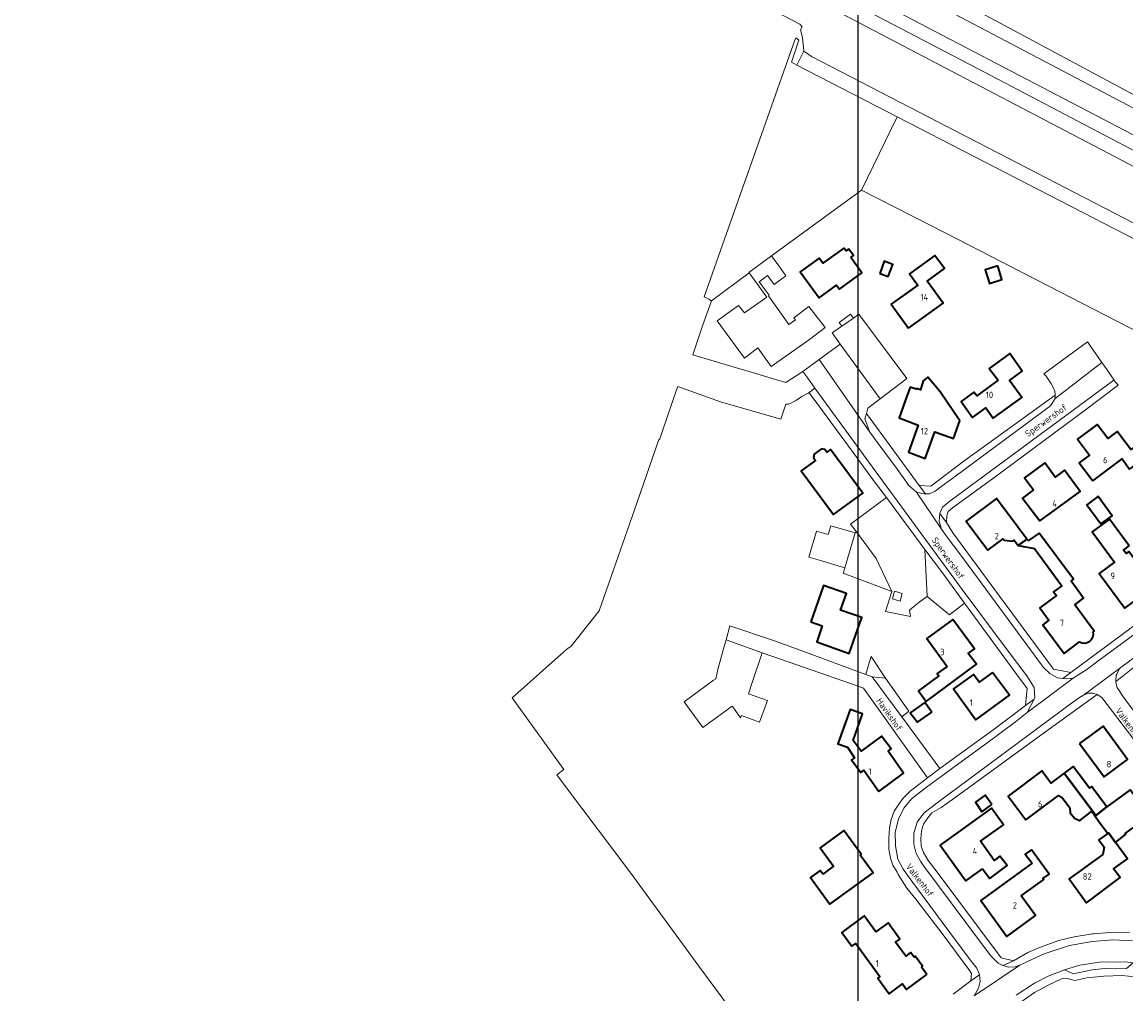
# Model space of a CAD drawing. Header units: metres. Extents: x 247072 to 248918, y 480001 to 481684.
# Tile 4 of 50: x 247415 to 247720, y 480687 to 480955. Entities that reach past the tile are written whole.
import ezdxf
from ezdxf.enums import TextEntityAlignment as Align

# ---------------------------------------------------------------- set-up
doc = ezdxf.new("R2010")
doc.units = ezdxf.units.M
for name, color, linetype, lineweight in [('B-XX-GR-GRAS-GV', 60, 'Continuous', 13), ('B-XX-GR-GROENVOORZIENING-GV', 80, 'Continuous', 18), ('B-XX-OG-BEBOUWING-GV', 7, 'Continuous', 35), ('B-XX-OG-BEBOUWING-T18', 10, 'Continuous', 18), ('B-XX-OG-BEBOUWING_LAGE TRAFO-GV', 7, 'Continuous', 18), ('B-XX-OG-TERREIN_ERF-GV', 7, 'Continuous', 18), ('B-XX-OG-TOPOGRAFIE-T18', 10, 'Continuous', 18), ('B-XX-OG-WATER-GV', 130, 'Continuous', 18), ('B-XX-OG-WATER_SLOOT-GV', 120, 'Continuous', 18), ('B-XX-VH-VERHARDING_ASFALT-GV', 252, 'Continuous', 18), ('B-XX-VH-VERHARDING_GESLOTEN-GV', 252, 'Continuous', 18), ('B-XX-VH-VERHARDING_OPEN-GV', 252, 'Continuous', 18), ('N-BH-KL-ET_LS_OV_LICHTMAST-S', 7, 'Continuous', 25)]:
    doc.layers.add(name, color=color, linetype=linetype, lineweight=lineweight)
doc.styles.add('NLCS-ISO-M-T18', font='NLCS-ISO.ttf', dxfattribs={"height": 1.8})

msp = doc.modelspace()

# ---------------------------------------------------------------- linework, layer by layer
at = {"layer": 'B-XX-GR-GRAS-GV'}
msp.add_lwpolyline([(247644.843, 480813.859), (247642.023, 480804.26), (247641.579, 480802.745), (247655.033, 480797.678), (247650.693, 480806.798), (247645.228, 480814.148)], close=True, dxfattribs=at)
at = {"layer": 'B-XX-GR-GROENVOORZIENING-GV'}
for points in [[(247736.175, 480923.616), (247672.214, 480957.228), (247591.19, 480999.685), (247530.43, 481031.032), (247510.463, 481041.892), (247447.368, 481074.738), (247432.497, 481082.874), (247421.323, 481089.106), (247418.049, 481082.976), (247425.519, 481078.804), (247438.672, 481071.646), (247454.982, 481062.947), (247475.579, 481052.016), (247496.951, 481040.861), (247523.349, 481027.166), (247547.456, 481014.708), (247572.867, 481001.529), (247591.709, 480991.791), (247734.231, 480917.248)], [(247724.616, 480913.608), (247591.272, 480983.509), (247587.48, 480976.419), (247629.594, 480954.391), (247630.213, 480953.671), (247629.776, 480952.858), (247630.296, 480950.662), (247630.679, 480946.962), (247632.803, 480945.426), (247805.575, 480856.186)], [(247678.603, 480958.088), (247736.167, 480927.238)]]:
    msp.add_lwpolyline(points, dxfattribs=at)
for points in [[(247629.364, 480950.007), (247628.452, 480950.59), (247628.322, 480950.242), (247606.561, 480888.767), (247603.135, 480879.07), (247604.423, 480878.469), (247604.462, 480878.445), (247605.036, 480878.087), (247605.211, 480877.978), (247615.581, 480885.675), (247615.489, 480885.8), (247621.811, 480890.433), (247646.678, 480908.578), (247656.445, 480928.842), (247628.736, 480943.111), (247628.115, 480943.439), (247627.26, 480943.89)], [(247804.131, 480852.792), (247656.445, 480928.842), (247646.678, 480908.578), (247669.967, 480896.7), (247669.944, 480896.689), (247688.922, 480886.933), (247717.189, 480872.4), (247752.167, 480854.511), (247753.267, 480853.967), (247753.256, 480853.956), (247777.789, 480841.1), (247777.789, 480841.089), (247787.222, 480836.133), (247801.889, 480827.333), (247808.811, 480845.533), (247806.433, 480849.767), (247807.464, 480851.912)], [(247664.767, 480796.333), (247664.167, 480809.3), (247653.508, 480823.635), (247643.633, 480816.293), (247645.228, 480814.148), (247650.693, 480806.798), (247655.033, 480797.678), (247653.3, 480792.2), (247660.2, 480790.789), (247659.933, 480792.567), (247662.522, 480794.8)], [(247664.167, 480809.3), (247664.767, 480796.333), (247670.934, 480791.213), (247675.109, 480794.451), (247668.978, 480802.822)], [(247657.893, 480797.168), (247657.299, 480795.071), (247655.178, 480795.671), (247655.772, 480797.769)], [(247649.611, 480774.089), (247649.6, 480774.1), (247653.311, 480773.811), (247649.333, 480779.711), (247648.744, 480777.993), (247647.8, 480774.758)]]:
    msp.add_lwpolyline(points, close=True, dxfattribs=at)
at = {"layer": 'B-XX-OG-BEBOUWING-GV'}
for points in [[(247643.666, 480889.919), (247644.418, 480890.506), (247643.13, 480892.293), (247642.357, 480891.742), (247641.778, 480892.548), (247635.945, 480888.359), (247634.937, 480889.763), (247629.719, 480886.016), (247634.912, 480878.784), (247639.767, 480882.271), (247640.516, 480881.228), (247646.711, 480885.677)], [(247651.7, 480885.567), (247653.982, 480884.729), (247655.278, 480888.056), (247652.889, 480888.933)], [(247659.594, 480870.459), (247669.172, 480877.375), (247664.802, 480883.426), (247669.562, 480886.863), (247666.919, 480890.523), (247659.927, 480885.475), (247662.186, 480882.346), (247654.84, 480877.041)], [(247684.311, 480887.622), (247680.789, 480886.578), (247681.967, 480882.8), (247685.422, 480883.878)], [(247684.409, 480856.037), (247678.459, 480851.74), (247677.71, 480852.778), (247674.14, 480850.2), (247677.319, 480845.796), (247680.965, 480848.43), (247683.015, 480845.59), (247690.928, 480851.305), (247687.548, 480855.987), (247691.06, 480858.584), (247687.567, 480863.456), (247681.944, 480859.322)], [(247673.83, 480844.829), (247668.383, 480852.823), (247664.97, 480856.859), (247663.715, 480855.912), (247662.923, 480853.355), (247661.822, 480853.767), (247661.736, 480853.537), (247660.105, 480854.172), (247658.743, 480850.355), (247657.01, 480845.625), (247662.333, 480843.676), (247659.583, 480836.165), (247664.214, 480834.468), (247666.91, 480841.826), (247672.041, 480839.946)], [(247710.568, 480828.22), (247718.645, 480834.298), (247720.703, 480831.452), (247724.041, 480833.866), (247721.554, 480837.305), (247721.035, 480836.929), (247717.269, 480841.932), (247714.647, 480839.96), (247711.715, 480843.855), (247706.279, 480839.766), (247708.226, 480837.179), (247709.607, 480835.344), (247706.797, 480833.23)], [(247633.372, 480834.617), (247633.905, 480833.892), (247630.007, 480831.031), (247638.919, 480818.957), (247646.96, 480824.875), (247638.06, 480836.942), (247637.086, 480836.227), (247636.553, 480836.952), (247635.6, 480837.119), (247633.523, 480835.594)], [(247694.119, 480825.797), (247691.11, 480823.511), (247695.861, 480817.199), (247698.843, 480819.328), (247707.036, 480825.312), (247702.736, 480831.202), (247700.161, 480829.322), (247697.322, 480833.21), (247691.703, 480829.106)], [(247689.917, 480815.363), (247683.939, 480823.395), (247675.524, 480817.13), (247681.503, 480809.1), (247685.77, 480812.276), (247686.038, 480811.915), (247688.433, 480811.578), (247688.794, 480811.847), (247689.899, 480810.363), (247692.305, 480812.154)], [(247711.856, 480823.833), (247708.9, 480821.633), (247712.778, 480816.4), (247715.911, 480818.633), (247712.022, 480823.978)], [(247720.575, 480810.31), (247715.1, 480817.724), (247710.326, 480814.198), (247716.528, 480805.8), (247712.305, 480802.681), (247719.397, 480793.078), (247725.041, 480797.246), (247722.246, 480801.03), (247724.786, 480802.905), (247720.488, 480808.724), (247719.73, 480808.164), (247719.003, 480809.149)], [(247632.606, 480789.302), (247635.812, 480788.182), (247634.269, 480783.764), (247643.271, 480780.62), (247646.723, 480790.504), (247640.858, 480792.553), (247642.461, 480797.144), (247636.119, 480799.361)], [(247670.311, 480777.003), (247667.544, 480775.056), (247668.044, 480774.422), (247662.378, 480770.311), (247664.511, 480767.311), (247678.4, 480777.611), (247676.126, 480780.585), (247677.831, 480781.84), (247671.84, 480789.982), (247664.653, 480784.694)], [(247682.834, 480775.368), (247679.123, 480772.65), (247677.531, 480774.823), (247672.022, 480770.788), (247678.255, 480762.279), (247687.475, 480769.033)], [(247666.061, 480764.385), (247664.1, 480767.078), (247660.111, 480764.189), (247662.078, 480761.589)], [(247651.453, 480742.425), (247658.236, 480747.573), (247654.005, 480753.619), (247654.786, 480754.26), (247652.151, 480757.789), (247646.579, 480753.577), (247644.363, 480756.576), (247646.895, 480763.922), (247643.534, 480765.134), (247640.127, 480755.625), (247642.767, 480754.72), (247644.658, 480751.774), (247643.903, 480751.233), (247646.463, 480747.73), (247647.32, 480748.37)], [(247706.877, 480755.701), (247713.631, 480746.514), (247720.144, 480751.303), (247713.389, 480760.489)], [(247713.145, 480737.259), (247714.402, 480738.19), (247710.193, 480743.852), (247709.581, 480743.4), (247705.11, 480749.371), (247702.639, 480747.52), (247711.328, 480735.795)], [(247710.293, 480737), (247711.189, 480735.683), (247711.328, 480735.795), (247702.639, 480747.52), (247698.963, 480744.767), (247696.429, 480748.151), (247687.114, 480741.175), (247689.517, 480737.966), (247692.033, 480734.606), (247701.07, 480741.374), (247702.061, 480740.767), (247704.189, 480737.926), (247704.3, 480736.61), (247705.463, 480735.057), (247706.695, 480734.58), (247706.827, 480734.404)], [(247714.402, 480738.19), (247713.145, 480737.259), (247711.328, 480735.795), (247711.189, 480735.683), (247712, 480734.422), (247714.648, 480730.893), (247714.849, 480731.041), (247716.762, 480728.426), (247719.7, 480730.678), (247719.5, 480730.9), (247723.273, 480733.651), (247727.548, 480727.878), (247733.933, 480732.607), (247727.147, 480741.77), (247723.624, 480739.161), (247720.822, 480742.944)], [(247682.678, 480738.9), (247680.833, 480741.422), (247678.089, 480739.478), (247679.911, 480736.889)], [(247680.088, 480721.095), (247682.111, 480718.478), (247686.867, 480722.056), (247684.833, 480724.622), (247683.304, 480723.396), (247679.5, 480728.712), (247685.847, 480733.252), (247682.576, 480737.827), (247668.337, 480727.638), (247675.412, 480717.749)], [(247635.912, 480719.661), (247635.199, 480720.636), (247632.534, 480718.688), (247637.928, 480711.308), (247649.851, 480720.022), (247646.279, 480724.909), (247646.58, 480725.129), (247641.792, 480731.68), (247635.217, 480726.874), (247638.901, 480721.835)], [(247716.762, 480728.426), (247714.849, 480731.041), (247714.648, 480730.893), (247712.177, 480729.072), (247713.66, 480727.07), (247713.26, 480725.055), (247703.982, 480718.341), (247708.757, 480711.738), (247718.049, 480718.694), (247716.276, 480721.062), (247720.071, 480723.903)], [(247693.755, 480722.629), (247679.614, 480712.37), (247686.803, 480702.461), (247694.696, 480708.188), (247690.76, 480713.613), (247697.008, 480718.146), (247696.768, 480718.476), (247698.433, 480719.678), (247693.578, 480726.356), (247691.833, 480725.156)], [(247664.684, 480691.886), (247663.177, 480693.942), (247663.517, 480694.19), (247661.483, 480696.965), (247661.14, 480696.713), (247660.218, 480697.971), (247658.879, 480696.991), (247656.06, 480700.838), (247657.267, 480701.721), (247653.99, 480706.192), (247650.606, 480703.713), (247647.403, 480708.085), (247641.217, 480703.552), (247644.006, 480699.747), (247645.03, 480700.497), (247651.728, 480691.357), (247651.127, 480690.916), (247654.274, 480686.622), (247657.94, 480689.308), (247659.066, 480687.77)]]:
    msp.add_lwpolyline(points, close=True, dxfattribs=at)
for points in [[(247710.661, 480786.553), (247710.933, 480786.754), (247705.602, 480793.982), (247707.933, 480795.878), (247704.556, 480800.556), (247705.167, 480801.133), (247695.711, 480813.789), (247692.811, 480811.778), (247692.305, 480812.154), (247689.899, 480810.363)], [(247689.899, 480810.363), (247694.427, 480809.582), (247702, 480799.289), (247699.656, 480797.6), (247700.511, 480796.589), (247695.911, 480793.211), (247698.38, 480789.744), (247696.729, 480788.527), (247702.582, 480780.594), (247706.892, 480783.773)]]:
    msp.add_lwpolyline(points, dxfattribs=at)
msp.add_lwpolyline([(247706.892, 480783.773, 0.6440545), (247710.661, 480786.553)], format="xyb", dxfattribs=at)
at = {"layer": 'B-XX-OG-BEBOUWING_LAGE TRAFO-GV'}
msp.add_lwpolyline([(247657.299, 480795.071), (247657.893, 480797.168), (247655.772, 480797.769), (247655.178, 480795.671)], close=True, dxfattribs=at)
at = {"layer": 'B-XX-OG-TERREIN_ERF-GV'}
for points in [[(247752.167, 480854.511), (247717.189, 480872.4), (247688.922, 480886.933), (247669.944, 480896.689), (247669.967, 480896.7), (247646.678, 480908.578), (247621.811, 480890.433), (247624.245, 480887.013), (247625.733, 480884.922), (247622.489, 480882.533), (247620.948, 480884.613), (247620.711, 480884.933), (247618.378, 480883.222), (247621.172, 480879.507), (247620.969, 480879.355), (247626.599, 480871.407), (247628.42, 480872.698), (247627.97, 480873.305), (247632.111, 480876.378), (247636.589, 480870.578), (247632.228, 480867.324), (247632.234, 480867.316), (247621.674, 480859.836), (247618.045, 480864.958), (247614.3, 480862.189), (247606.789, 480872.433), (247612.667, 480876.733), (247614.335, 480874.656), (247620.471, 480879.002), (247615.581, 480885.675), (247605.211, 480877.978), (247602.73, 480871.106), (247600.011, 480863.033), (247625.767, 480855.4), (247630.467, 480858.422), (247634.966, 480861.778), (247640.7, 480866.056), (247638.522, 480869.122), (247641.159, 480870.954), (247640.441, 480871.958), (247643.639, 480874.263), (247644.41, 480873.213), (247645.944, 480874.278), (247659.189, 480856.556), (247651.818, 480850.949), (247648.378, 480848.333), (247647.977, 480846.9), (247662.561, 480826.964), (247665.822, 480826.833), (247675, 480833.767), (247680.233, 480837.556), (247700.1, 480851.9), (247700.089, 480853.078), (247698.978, 480855.256), (247697.678, 480857.2), (247696.989, 480857.856), (247709.089, 480866.689), (247713.071, 480860.937), (247713.551, 480860.243), (247716.411, 480856.111), (247716.354, 480856.069), (247717.578, 480854.711), (247708.556, 480847.9), (247682.844, 480828.778), (247671.744, 480820.811), (247670.611, 480819.811), (247670.211, 480818.578), (247670.1, 480816.789), (247671.911, 480813.922), (247684.8, 480796.411), (247699.633, 480776.233), (247704.489, 480775.3), (247735.711, 480798.422)], [(247671.944, 480686.489), (247676.835, 480690.191), (247677.033, 480692.222), (247676.267, 480693.289), (247669.167, 480702.911), (247661.633, 480712.711), (247659.122, 480715.8), (247656.811, 480719.567), (247656.444, 480720.167), (247655.3, 480722.078), (247654.622, 480724.011), (247654.144, 480726.522), (247654.144, 480729.356), (247654.4, 480732.322), (247654.822, 480734.7), (247655.7, 480737.067), (247656.933, 480739), (247658.133, 480740.6), (247660.1, 480742.533), (247664.9, 480746.267), (247647.211, 480770.989), (247645.678, 480771.522), (247622.167, 480779.711), (247619.175, 480780.768), (247616.364, 480772.247), (247615.449, 480769.476), (247620.634, 480767.642), (247618.504, 480761.622), (247613.447, 480763.411), (247613.256, 480762.833), (247611.067, 480765.889), (247610.948, 480766.052), (247602.769, 480760.139), (247597.621, 480767.262), (247605.794, 480773.169), (247606.419, 480773.621), (247606.933, 480776.189), (247608.347, 480781.256), (247609.124, 480784.041), (247609.217, 480784.374), (247610.278, 480788.178), (247622.3, 480784.189), (247628.689, 480781.822), (247647.8, 480774.758), (247648.744, 480777.993), (247649.333, 480779.711), (247653.311, 480773.811), (247659.733, 480764.667), (247657.733, 480763.1), (247668.311, 480748.811), (247683.244, 480759.722), (247691.937, 480766.236), (247692.356, 480770.933), (247689.733, 480774.467), (247684.178, 480782.067), (247675.109, 480794.451), (247670.934, 480791.213), (247664.767, 480796.333), (247662.522, 480794.8), (247659.933, 480792.567), (247660.2, 480790.789), (247653.3, 480792.2), (247655.033, 480797.678), (247641.579, 480802.745), (247642.023, 480804.26), (247635.332, 480806.22), (247632.091, 480807.169), (247634.194, 480814.35), (247637.428, 480813.403), (247638.133, 480815.82), (247644.843, 480813.859), (247645.228, 480814.148), (247643.633, 480816.293), (247653.508, 480823.635), (247650.544, 480827.622), (247648.322, 480830.622), (247646.267, 480833.433), (247645.578, 480834.378), (247634.6, 480849.333), (247632.478, 480852.233), (247632.172, 480852.64), (247631.967, 480852.478), (247631.711, 480852.389), (247630.178, 480851.522), (247628.711, 480850.522), (247626.522, 480849.467), (247625.696, 480849.45), (247624.348, 480845.3), (247607.662, 480850.101), (247595.879, 480854.28), (247595.576, 480853.429), (247591.515, 480841.561), (247590.818, 480839.628), (247590.63, 480839.669), (247584.593, 480822.058), (247578.158, 480803.646), (247574.15, 480792.362), (247566.439, 480782.605), (247565.281, 480781.79), (247550.117, 480768.359), (247564.379, 480748.54), (247562.449, 480747.1), (247564.889, 480743.833), (247582.6, 480720.233), (247601.722, 480694.233), (247619.222, 480670.533)], [(247685.77, 480812.276), (247681.503, 480809.1), (247675.524, 480817.13), (247683.939, 480823.395), (247689.917, 480815.363), (247692.305, 480812.154), (247692.811, 480811.778), (247695.711, 480813.789), (247705.167, 480801.133), (247704.556, 480800.556), (247707.933, 480795.878), (247705.602, 480793.982), (247710.933, 480786.754), (247710.661, 480786.553)], [(247706.892, 480783.773), (247702.582, 480780.594), (247696.729, 480788.527), (247698.38, 480789.744), (247695.911, 480793.211), (247700.511, 480796.589), (247699.656, 480797.6), (247702, 480799.289), (247694.427, 480809.582), (247689.899, 480810.363), (247688.794, 480811.847), (247688.433, 480811.578), (247686.038, 480811.915), (247685.77, 480812.276)], [(247728.6, 480782.111), (247718.5, 480774.011), (247716.933, 480772.828), (247716.922, 480772.533), (247717.267, 480771.189), (247719.056, 480768.489), (247726.111, 480759.011)], [(247721.578, 480757.167), (247713, 480768.422), (247711.722, 480769.3), (247711.711, 480769.289), (247695.167, 480757.256), (247671.8, 480740.233), (247668.633, 480738.056), (247666.078, 480736.589), (247664.922, 480735.2), (247663.767, 480733.456), (247663.233, 480731.622), (247662.989, 480729.4), (247663.078, 480727.378), (247663.767, 480725.6), (247665.044, 480723.4), (247667.233, 480720.522), (247673.511, 480712.133), (247685.189, 480696.533), (247688.633, 480695.733), (247692.556, 480697.978), (247695.822, 480699.378), (247701.178, 480701.356), (247705.422, 480702.356), (247710.422, 480703.167), (247710.878, 480703.2), (247715.067, 480703.556), (247720.633, 480703.656)], [(247723.273, 480733.651), (247719.5, 480730.9), (247719.7, 480730.678), (247716.762, 480728.426), (247720.071, 480723.903), (247716.276, 480721.062), (247718.049, 480718.694), (247708.757, 480711.738), (247703.982, 480718.341), (247713.26, 480725.055), (247713.66, 480727.07), (247712.177, 480729.072), (247714.648, 480730.893), (247712, 480734.422), (247711.189, 480735.683), (247710.293, 480737), (247706.827, 480734.404), (247706.695, 480734.58), (247705.463, 480735.057), (247704.3, 480736.61), (247704.189, 480737.926), (247702.061, 480740.767), (247701.07, 480741.374), (247692.033, 480734.606), (247689.517, 480737.966), (247687.114, 480741.175), (247696.429, 480748.151), (247698.963, 480744.767), (247702.639, 480747.52), (247705.11, 480749.371), (247709.581, 480743.4), (247710.193, 480743.852), (247714.402, 480738.19), (247720.822, 480742.944)], [(247722.111, 480691.289), (247718.667, 480691.678), (247713.556, 480691.489), (247708.878, 480690.989), (247705.578, 480690.289), (247705.556, 480690.289), (247704.2, 480690.633), (247703.211, 480690.889), (247701.9, 480690.733), (247698.378, 480689.033), (247694.422, 480686.933), (247688.811, 480683.011)]]:
    msp.add_lwpolyline(points, dxfattribs=at)
for points in [[(247642.357, 480891.742), (247643.13, 480892.293), (247644.418, 480890.506), (247643.666, 480889.919), (247646.711, 480885.677), (247640.516, 480881.228), (247639.767, 480882.271), (247634.912, 480878.784), (247629.719, 480886.016), (247634.937, 480889.763), (247635.945, 480888.359), (247641.778, 480892.548)], [(247653.982, 480884.729), (247651.7, 480885.567), (247652.889, 480888.933), (247655.278, 480888.056)], [(247659.594, 480870.459), (247654.84, 480877.041), (247662.186, 480882.346), (247659.927, 480885.475), (247666.919, 480890.523), (247669.562, 480886.863), (247664.802, 480883.426), (247669.172, 480877.375)], [(247684.311, 480887.622), (247685.422, 480883.878), (247681.967, 480882.8), (247680.789, 480886.578)], [(247687.548, 480855.987), (247690.928, 480851.305), (247683.015, 480845.59), (247680.965, 480848.43), (247677.319, 480845.796), (247674.14, 480850.2), (247677.71, 480852.778), (247678.459, 480851.74), (247684.409, 480856.037), (247681.944, 480859.322), (247687.567, 480863.456), (247691.06, 480858.584)], [(247668.383, 480852.823), (247673.83, 480844.829), (247672.041, 480839.946), (247666.91, 480841.826), (247664.214, 480834.468), (247659.583, 480836.165), (247662.333, 480843.676), (247657.01, 480845.625), (247658.743, 480850.355), (247660.105, 480854.172), (247661.736, 480853.537), (247661.822, 480853.767), (247662.923, 480853.355), (247663.715, 480855.912), (247664.97, 480856.859)], [(247718.645, 480834.298), (247710.568, 480828.22), (247706.797, 480833.23), (247709.607, 480835.344), (247708.226, 480837.179), (247706.279, 480839.766), (247711.715, 480843.855), (247714.647, 480839.96), (247717.269, 480841.932), (247721.035, 480836.929), (247721.554, 480837.305), (247724.041, 480833.866), (247720.703, 480831.452)], [(247633.372, 480834.617), (247633.523, 480835.594), (247635.6, 480837.119), (247636.553, 480836.952), (247637.086, 480836.227), (247638.06, 480836.942), (247646.96, 480824.875), (247638.919, 480818.957), (247630.007, 480831.031), (247633.905, 480833.892)], [(247698.843, 480819.328), (247695.861, 480817.199), (247691.11, 480823.511), (247694.119, 480825.797), (247691.703, 480829.106), (247697.322, 480833.21), (247700.161, 480829.322), (247702.736, 480831.202), (247707.036, 480825.312)], [(247711.856, 480823.833), (247712.022, 480823.978), (247715.911, 480818.633), (247712.778, 480816.4), (247708.9, 480821.633)], [(247716.528, 480805.8), (247710.326, 480814.198), (247715.1, 480817.724), (247720.575, 480810.31), (247719.003, 480809.149), (247719.73, 480808.164), (247720.488, 480808.724), (247724.786, 480802.905), (247722.246, 480801.03), (247725.041, 480797.246), (247719.397, 480793.078), (247712.305, 480802.681)], [(247632.606, 480789.302), (247636.119, 480799.361), (247642.461, 480797.144), (247640.858, 480792.553), (247646.723, 480790.504), (247643.271, 480780.62), (247634.269, 480783.764), (247635.812, 480788.182)], [(247676.126, 480780.585), (247678.4, 480777.611), (247664.511, 480767.311), (247662.378, 480770.311), (247668.044, 480774.422), (247667.544, 480775.056), (247670.311, 480777.003), (247664.653, 480784.694), (247671.84, 480789.982), (247677.831, 480781.84)], [(247677.531, 480774.823), (247679.123, 480772.65), (247682.834, 480775.368), (247687.475, 480769.033), (247678.255, 480762.279), (247672.022, 480770.788)], [(247666.061, 480764.385), (247662.078, 480761.589), (247660.111, 480764.189), (247664.1, 480767.078)], [(247651.453, 480742.425), (247647.32, 480748.37), (247646.463, 480747.73), (247643.903, 480751.233), (247644.658, 480751.774), (247642.767, 480754.72), (247640.127, 480755.625), (247643.534, 480765.134), (247646.895, 480763.922), (247644.363, 480756.576), (247646.579, 480753.577), (247652.151, 480757.789), (247654.786, 480754.26), (247654.005, 480753.619), (247658.236, 480747.573)], [(247706.877, 480755.701), (247713.389, 480760.489), (247720.144, 480751.303), (247713.631, 480746.514)], [(247682.678, 480738.9), (247679.911, 480736.889), (247678.089, 480739.478), (247680.833, 480741.422)], [(247683.304, 480723.396), (247684.833, 480724.622), (247686.867, 480722.056), (247682.111, 480718.478), (247680.088, 480721.095), (247675.412, 480717.749), (247668.337, 480727.638), (247682.576, 480737.827), (247685.847, 480733.252), (247679.5, 480728.712)], [(247637.928, 480711.308), (247632.534, 480718.688), (247635.199, 480720.636), (247635.912, 480719.661), (247638.901, 480721.835), (247635.217, 480726.874), (247641.792, 480731.68), (247646.58, 480725.129), (247646.279, 480724.909), (247649.851, 480720.022)], [(247696.768, 480718.476), (247697.008, 480718.146), (247690.76, 480713.613), (247694.696, 480708.188), (247686.803, 480702.461), (247679.614, 480712.37), (247693.755, 480722.629), (247691.833, 480725.156), (247693.578, 480726.356), (247698.433, 480719.678)], [(247654.274, 480686.622), (247651.127, 480690.916), (247651.728, 480691.357), (247645.03, 480700.497), (247644.006, 480699.747), (247641.217, 480703.552), (247647.403, 480708.085), (247650.606, 480703.713), (247653.99, 480706.192), (247657.267, 480701.721), (247656.06, 480700.838), (247658.879, 480696.991), (247660.218, 480697.971), (247661.14, 480696.713), (247661.483, 480696.965), (247663.517, 480694.19), (247663.177, 480693.942), (247664.684, 480691.886), (247659.066, 480687.77), (247657.94, 480689.308)]]:
    msp.add_lwpolyline(points, close=True, dxfattribs=at)
msp.add_lwpolyline([(247710.661, 480786.553, -0.6440545), (247706.892, 480783.773)], format="xyb", dxfattribs=at)
at = {"layer": 'B-XX-OG-WATER-GV'}
msp.add_lwpolyline([(247656.445, 480928.842), (247804.131, 480852.792), (247805.575, 480856.186), (247632.803, 480945.426), (247630.679, 480946.962), (247628.736, 480943.111)], close=True, dxfattribs=at)
at = {"layer": 'B-XX-OG-WATER_SLOOT-GV'}
msp.add_lwpolyline([(247736.167, 480927.238), (247678.603, 480958.088), (247659.574, 480968.046), (247638.335, 480977.944), (247603.404, 480996.314), (247593.053, 481001.758), (247592.522, 481002.037), (247589.901, 481003.37), (247546.955, 481025.871), (247531.603, 481033.914), (247521.231, 481039.23), (247506.837, 481047.255), (247448.838, 481077.463), (247422.8, 481091.873), (247421.323, 481089.106), (247432.497, 481082.874), (247447.368, 481074.738), (247510.463, 481041.892), (247530.43, 481031.032), (247591.19, 480999.685), (247672.214, 480957.228), (247736.175, 480923.616)], dxfattribs=at)
at = {"layer": 'B-XX-VH-VERHARDING_ASFALT-GV'}
for points in [[(247859.053, 480847.529), (247860.904, 480851.072), (247796.698, 480884.54), (247772.252, 480897.34), (247734.231, 480917.248), (247591.709, 480991.791), (247572.867, 481001.529), (247547.456, 481014.708), (247523.349, 481027.166), (247496.951, 481040.861), (247475.579, 481052.016), (247454.982, 481062.947), (247438.672, 481071.646), (247425.519, 481078.804), (247418.049, 481082.976), (247416.409, 481079.904), (247442.453, 481065.426), (247504.534, 481032.81), (247551.988, 481008.093), (247588.198, 480989.441), (247682.555, 480940.113), (247837.395, 480858.868)], [(247859.053, 480847.529), (247837.395, 480858.868), (247682.555, 480940.113), (247588.198, 480989.441), (247551.988, 481008.093), (247504.534, 481032.81), (247442.453, 481065.426), (247416.409, 481079.904), (247414.752, 481076.803), (247422.057, 481072.635), (247435.191, 481065.179), (247446.459, 481059.206), (247467.357, 481048.176), (247494.773, 481033.75), (247516.105, 481022.664), (247536.472, 481012.158), (247558.571, 481000.759), (247571.432, 480993.916), (247573.943, 480992.527), (247588.158, 480985.141), (247591.272, 480983.509), (247724.616, 480913.608), (247792.933, 480877.967), (247857.357, 480844.283)]]:
    msp.add_lwpolyline(points, close=True, dxfattribs=at)
at = {"layer": 'B-XX-VH-VERHARDING_GESLOTEN-GV'}
for points in [[(247721.5, 480701.222), (247716.189, 480701.467), (247710.378, 480701.011), (247704.089, 480699.922), (247697.1, 480697.633), (247692.711, 480695.589), (247690.4, 480694.467), (247677.767, 480686.011)], [(247689.389, 480686.256), (247694.467, 480689.5), (247698.211, 480691.456), (247702.711, 480693.2), (247706.978, 480694.456), (247712.411, 480695.3), (247719.478, 480695.4), (247721.656, 480695.111)]]:
    msp.add_lwpolyline(points, dxfattribs=at)
at = {"layer": 'B-XX-VH-VERHARDING_OPEN-GV'}
for points in [[(247640.7, 480866.056), (247651.818, 480850.949), (247659.189, 480856.556), (247645.944, 480874.278), (247644.41, 480873.213), (247641.159, 480870.954), (247638.522, 480869.122)], [(247647.977, 480846.9), (247648.378, 480848.333), (247651.818, 480850.949), (247640.7, 480866.056), (247634.966, 480861.778), (247648.969, 480841.676), (247647.567, 480845.433)], [(247713.071, 480860.937), (247709.089, 480866.689), (247696.989, 480857.856), (247697.678, 480857.2), (247698.978, 480855.256), (247700.089, 480853.078), (247700.1, 480851.9), (247700.1, 480850.978)], [(247648.969, 480841.676), (247634.966, 480861.778), (247630.467, 480858.422), (247631.811, 480856.578), (247633.767, 480853.9), (247650.422, 480831), (247674.467, 480798.278), (247687.111, 480781.222), (247692.267, 480774.378), (247694.367, 480771.211), (247694.489, 480768.322), (247694.293, 480767.937), (247692.436, 480764.292), (247705.089, 480773.811), (247703.167, 480773.589), (247702.25, 480773.683), (247700.789, 480773.833), (247698.622, 480775.022), (247696.922, 480776.722), (247673.8, 480808.067), (247670.3, 480812.7), (247668.778, 480814.956), (247661.8, 480825.1), (247659.722, 480826.967), (247656.589, 480831.422), (247652.489, 480836.833)], [(247661.8, 480825.1), (247668.778, 480814.956), (247668.078, 480817), (247668.26, 480819.272), (247668.267, 480819.356), (247669.044, 480821.022), (247671.078, 480822.611), (247716.354, 480856.069), (247716.411, 480856.111), (247713.551, 480860.243), (247713.071, 480860.937), (247700.1, 480850.978), (247698.811, 480849.011), (247672.633, 480829.578), (247668.544, 480826.567), (247667.011, 480825.456), (247665.433, 480824.711), (247664.274, 480824.653), (247663.878, 480824.633)], [(247670.1, 480816.789), (247670.211, 480818.578), (247670.611, 480819.811), (247671.744, 480820.811), (247682.844, 480828.778), (247708.556, 480847.9), (247717.578, 480854.711), (247716.354, 480856.069), (247671.078, 480822.611), (247669.044, 480821.022), (247668.267, 480819.356), (247668.26, 480819.272)], [(247664.167, 480809.3), (247668.978, 480802.822), (247675.109, 480794.451), (247684.178, 480782.067), (247689.733, 480774.467), (247692.356, 480770.933), (247691.937, 480766.236), (247694.293, 480767.937), (247694.489, 480768.322), (247694.367, 480771.211), (247692.267, 480774.378), (247687.111, 480781.222), (247674.467, 480798.278), (247650.422, 480831), (247633.767, 480853.9), (247632.172, 480852.64), (247632.478, 480852.233), (247634.6, 480849.333), (247645.578, 480834.378), (247646.267, 480833.433), (247648.322, 480830.622), (247650.544, 480827.622), (247653.508, 480823.635)], [(247664.274, 480824.653), (247665.433, 480824.711), (247667.011, 480825.456), (247668.544, 480826.567), (247672.633, 480829.578), (247698.811, 480849.011), (247700.1, 480850.978), (247700.1, 480851.9), (247680.233, 480837.556), (247675, 480833.767), (247665.822, 480826.833), (247662.561, 480826.964)], [(247648.969, 480841.676), (247652.489, 480836.833), (247656.589, 480831.422), (247659.722, 480826.967), (247661.8, 480825.1), (247663.878, 480824.633), (247664.274, 480824.653), (247662.561, 480826.964), (247647.977, 480846.9), (247647.567, 480845.433)], [(247668.26, 480819.272), (247668.078, 480817), (247668.778, 480814.956), (247670.3, 480812.7), (247673.8, 480808.067), (247696.922, 480776.722), (247698.622, 480775.022), (247700.789, 480773.833), (247702.25, 480773.683), (247704.489, 480775.3), (247699.633, 480776.233), (247684.8, 480796.411), (247671.911, 480813.922), (247670.1, 480816.789)], [(247705.089, 480773.811), (247706.656, 480774.778), (247708.867, 480776.2), (247712.3, 480778.733), (247738.067, 480797.733), (247752.308, 480808.123), (247758.978, 480812.989), (247757.722, 480814.5), (247748.133, 480807.5), (247735.711, 480798.422), (247704.489, 480775.3), (247702.25, 480773.683), (247703.167, 480773.589)], [(247717.9, 480776.4), (247717.161, 480774.904), (247717, 480774.578), (247716.933, 480772.828), (247718.5, 480774.011), (247728.6, 480782.111), (247734.189, 480786.189), (247751.378, 480798.689), (247751.1, 480798.8), (247749.111, 480798.956), (247747.335, 480798.224), (247745.667, 480796.967)], [(247668.311, 480748.811), (247657.733, 480763.1), (247649.611, 480774.089), (247647.8, 480774.758), (247628.689, 480781.822), (247622.3, 480784.189), (247610.278, 480788.178), (247609.217, 480784.374), (247619.175, 480780.768), (247622.167, 480779.711), (247645.678, 480771.522), (247647.211, 480770.989), (247664.9, 480746.267)], [(247717.161, 480774.904), (247717.9, 480776.4), (247707.956, 480769.056), (247709.289, 480769.589), (247710.567, 480769.578), (247711.711, 480769.289), (247711.722, 480769.3), (247713, 480768.422), (247721.578, 480757.167), (247727.878, 480748.656), (247738.011, 480734.967), (247740.1, 480732.333), (247741.878, 480730.956), (247743, 480730.989), (247745.477, 480732.571), (247737.433, 480743.911), (247733.133, 480749.889), (247733.107, 480749.922), (247726.111, 480759.011), (247719.056, 480768.489), (247717.267, 480771.189), (247716.922, 480772.533), (247716.933, 480772.828), (247717, 480774.578)], [(247653.311, 480773.811), (247649.6, 480774.1), (247649.611, 480774.089), (247657.733, 480763.1), (247659.733, 480764.667)], [(247692.436, 480764.292), (247694.293, 480767.937), (247691.937, 480766.236), (247683.244, 480759.722), (247668.311, 480748.811), (247664.9, 480746.267), (247660.1, 480742.533), (247658.133, 480740.6), (247656.933, 480739), (247655.7, 480737.067), (247654.822, 480734.7), (247654.4, 480732.322), (247654.144, 480729.356), (247654.144, 480726.522), (247654.622, 480724.011), (247655.3, 480722.078), (247656.444, 480720.167), (247656.811, 480719.567), (247659.122, 480715.8), (247661.633, 480712.711), (247669.167, 480702.911), (247676.267, 480693.289), (247677.033, 480692.222), (247676.835, 480690.191), (247679.199, 480691.868), (247679.167, 480692.111), (247678.5, 480693.656), (247676.9, 480695.633), (247668.678, 480706.733), (247660.544, 480717.733), (247658.122, 480720.989), (247656.711, 480723.789), (247656.044, 480727.5), (247655.967, 480731.211), (247656.844, 480734.8), (247658.3, 480737.856), (247660.411, 480740.433), (247664.578, 480743.667), (247668.644, 480746.611), (247673.522, 480750.2), (247681.222, 480755.789), (247689.156, 480761.722)], [(247707.956, 480769.056), (247706.878, 480768.411), (247704.322, 480766.589), (247667.578, 480739.378), (247663.867, 480736.456), (247662.011, 480734.033), (247661.122, 480730.933), (247661.122, 480727.933), (247661.733, 480725.311), (247662.933, 480723.211), (247663.833, 480721.856), (247679.222, 480701.233), (247682.322, 480697.111), (247684.4, 480695.056), (247685.644, 480694.402), (247688.633, 480695.733), (247685.189, 480696.533), (247673.511, 480712.133), (247667.233, 480720.522), (247665.044, 480723.4), (247663.767, 480725.6), (247663.078, 480727.378), (247662.989, 480729.4), (247663.233, 480731.622), (247663.767, 480733.456), (247664.922, 480735.2), (247666.078, 480736.589), (247668.633, 480738.056), (247671.8, 480740.233), (247695.167, 480757.256), (247711.711, 480769.289), (247710.567, 480769.578), (247709.289, 480769.589)], [(247721.656, 480695.111), (247719.478, 480695.4), (247712.411, 480695.3), (247706.978, 480694.456), (247702.711, 480693.2), (247705.1, 480692.133), (247710.389, 480693.222), (247714.667, 480693.667), (247719.811, 480693.567)]]:
    msp.add_lwpolyline(points, close=True, dxfattribs=at)
for points in [[(247738.067, 480797.733), (247712.3, 480778.733), (247708.867, 480776.2), (247706.656, 480774.778), (247705.089, 480773.811), (247692.436, 480764.292), (247689.156, 480761.722), (247681.222, 480755.789), (247673.522, 480750.2), (247668.644, 480746.611), (247664.578, 480743.667), (247660.411, 480740.433), (247658.3, 480737.856), (247656.844, 480734.8), (247655.967, 480731.211), (247656.044, 480727.5), (247656.711, 480723.789), (247658.122, 480720.989), (247660.544, 480717.733), (247668.678, 480706.733), (247676.9, 480695.633), (247678.5, 480693.656), (247679.167, 480692.111), (247679.199, 480691.868), (247679.444, 480690.022), (247679, 480688.133), (247677.767, 480686.011), (247690.4, 480694.467), (247689.078, 480694.033), (247687.344, 480693.956), (247685.711, 480694.367), (247685.644, 480694.402), (247684.4, 480695.056), (247682.322, 480697.111), (247679.222, 480701.233), (247663.833, 480721.856), (247662.933, 480723.211), (247661.733, 480725.311), (247661.122, 480727.933), (247661.122, 480730.933), (247662.011, 480734.033), (247663.867, 480736.456), (247667.578, 480739.378), (247704.322, 480766.589), (247706.878, 480768.411), (247707.956, 480769.056), (247717.9, 480776.4), (247745.667, 480796.967)], [(247720.633, 480703.656), (247715.067, 480703.556), (247710.878, 480703.2), (247710.422, 480703.167), (247705.422, 480702.356), (247701.178, 480701.356), (247695.822, 480699.378), (247692.556, 480697.978), (247688.633, 480695.733), (247685.644, 480694.402), (247685.711, 480694.367), (247687.344, 480693.956), (247689.078, 480694.033), (247690.4, 480694.467), (247692.711, 480695.589), (247697.1, 480697.633), (247704.089, 480699.922), (247710.378, 480701.011), (247716.189, 480701.467), (247721.5, 480701.222)], [(247719.811, 480693.567), (247714.667, 480693.667), (247710.389, 480693.222), (247705.1, 480692.133), (247702.711, 480693.2), (247698.211, 480691.456), (247694.467, 480689.5), (247689.389, 480686.256)], [(247677.767, 480686.011), (247679, 480688.133), (247679.444, 480690.022), (247679.199, 480691.868), (247676.835, 480690.191), (247671.944, 480686.489)], [(247688.811, 480683.011), (247694.422, 480686.933), (247698.378, 480689.033), (247701.9, 480690.733), (247703.211, 480690.889), (247704.2, 480690.633), (247705.556, 480690.289), (247705.578, 480690.289), (247708.878, 480690.989), (247713.556, 480691.489), (247718.667, 480691.678), (247722.111, 480691.289)]]:
    msp.add_lwpolyline(points, dxfattribs=at)
at = {"layer": 'N-BH-KL-ET_LS_OV_LICHTMAST-S'}
msp.add_lwpolyline([(247645.671, 481388.133), (248497.89, 481388.133), (248497.89, 480611), (247645.671, 480611)], close=True, dxfattribs=at)

# ---------------------------------------------------------------- texts
at = {"layer": 'B-XX-OG-BEBOUWING-T18', "style": 'NLCS-ISO-M-T18'}
for s, p in [('14', (247664, 480879)), ('10', (247682, 480852)), ('12', (247664, 480842)), ('6', (247714, 480834)), ('4', (247700, 480822)), ('2', (247684, 480813)), ('9', (247716, 480802)), ('7', (247702, 480789)), ('3', (247669, 480781)), ('1', (247677, 480767)), ('1', (247649, 480748)), ('8', (247715, 480750)), ('6', (247696, 480739)), ('4', (247678, 480726)), ('82', (247709, 480719)), ('2', (247689, 480711)), ('1', (247651, 480695))]:
    msp.add_text(s, height=1.8, dxfattribs=at).set_placement(p, align=Align.MIDDLE_CENTER)
at = {"layer": 'B-XX-OG-TOPOGRAFIE-T18', "style": 'NLCS-ISO-M-T18'}
for s, rotation, p in [('Sperwershof', 35.5, (247697.599, 480844.948)), ('Sperwershof', 305.5, (247670.566, 480806.907)), ('Havikshof', 305.3, (247654.363, 480763.724)), ('Valkenhof', 305.9, (247720.541, 480760.967)), ('Valkenhof', 307.5, (247662.744, 480717.985))]:
    msp.add_text(s, height=1.8, rotation=rotation, dxfattribs=at).set_placement(p, align=Align.MIDDLE_CENTER)

doc.saveas('drawing.dxf')
